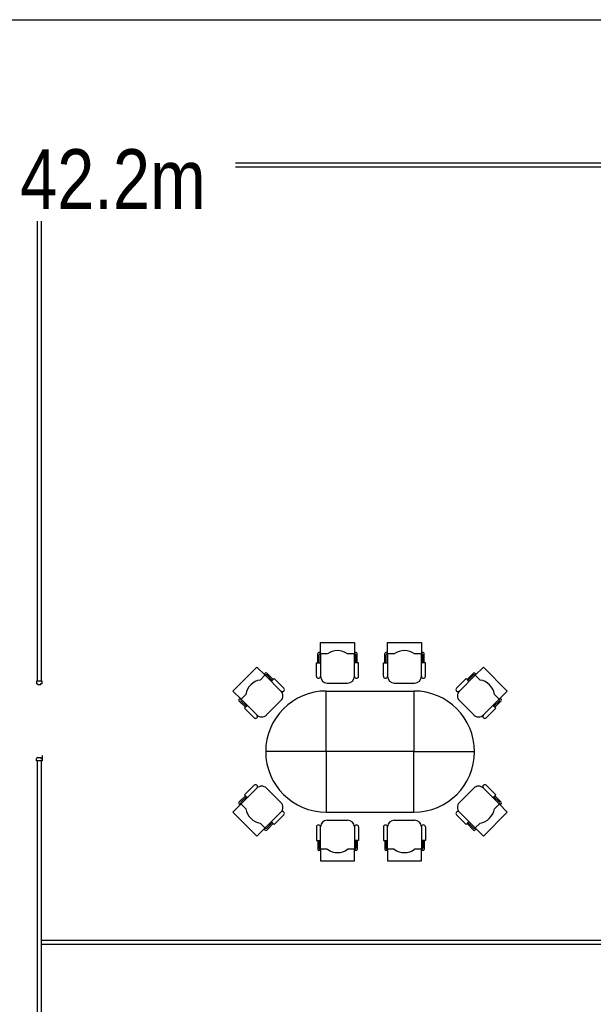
# Model space of a CAD drawing. Header units: millimetres. Extents: x 391350 to 515311, y -283575 to -199836.
# Tile 24 of 102: x 432371 to 439567, y -261053 to -248700. Entities that reach past the tile are written whole.
import ezdxf

# ---------------------------------------------------------------- set-up
doc = ezdxf.new("R2010")
doc.units = ezdxf.units.MM
doc.set_wipeout_variables(frame=1)
doc.layers.add('Evac_Path_Fail', color=1, linetype='Continuous')
doc.styles.get("Standard").update_dxf_attribs({"font": 'arial.ttf'})

msp = doc.modelspace()

# ---------------------------------------------------------------- linework, layer by layer
at = {"color": 0}
for p, q in [((445217, -250501), (422595, -250501)), ((445217, -250551), (391350, -250551)), ((432595, -256998), (432595, -250551)), ((432645, -256998), (432645, -250551)), ((436145, -256512), (436570, -256512)), ((436145, -256656), (436145, -256512)), ((436570, -256512), (436570, -256656)), ((436986, -256512), (437411, -256512)), ((436986, -256656), (436986, -256512)), ((437411, -256512), (437411, -256656)), ((436111, -256767), (436111, -256652)), ((436145, -256639), (436124, -256639)), ((436128, -256767), (436128, -256669)), ((436230, -256656), (436141, -256656)), ((436145, -256656), (436145, -256937)), ((436574, -256656), (436485, -256656)), ((436591, -256639), (436570, -256639)), ((436570, -256937), (436570, -256656)), ((436587, -256767), (436587, -256669)), ((436604, -256767), (436604, -256652)), ((436952, -256767), (436952, -256652)), ((436986, -256639), (436964, -256639)), ((436969, -256767), (436969, -256669)), ((437071, -256656), (436981, -256656)), ((436986, -256656), (436986, -256937)), ((437415, -256656), (437326, -256656)), ((437432, -256639), (437411, -256639)), ((437411, -256937), (437411, -256656)), ((437428, -256767), (437428, -256669)), ((437445, -256767), (437445, -256652)), ((435047, -257122), (435347, -256822)), ((435347, -256822), (435449, -256924)), ((435452, -256921), (435389, -256984)), ((435452, -256897), (435437, -256912)), ((435648, -257122), (435449, -256924)), ((435551, -256978), (435470, -256897)), ((435539, -256990), (435470, -256921)), ((437887, -257122), (438085, -256924)), ((437983, -256978), (438064, -256897)), ((437995, -256990), (438064, -256921)), ((438082, -256897), (438098, -256912)), ((438082, -256921), (438146, -256984)), ((438188, -256822), (438085, -256924)), ((438488, -257122), (438188, -256822)), ((432653, -256998), (432581, -256998)), ((432581, -256998), (432581, -257029)), ((432599, -257042), (432581, -257029)), ((432599, -257042), (432638, -257042)), ((432638, -257042), (432638, -257029)), ((432638, -257029), (432653, -257029)), ((432653, -257029), (432653, -256998)), ((436230, -257022), (436485, -257022)), ((437071, -257022), (437326, -257022)), ((435149, -257224), (435047, -257122)), ((435209, -257164), (435146, -257227)), ((438326, -257164), (438389, -257227)), ((438386, -257224), (438488, -257122)), ((435137, -257212), (435122, -257227)), ((435203, -257326), (435122, -257245)), ((435215, -257314), (435146, -257245)), ((435149, -257224), (435347, -257423)), ((435467, -257423), (435648, -257242)), ((438067, -257423), (437887, -257242)), ((438386, -257224), (438188, -257423)), ((438320, -257314), (438389, -257245)), ((438332, -257326), (438413, -257245)), ((438398, -257212), (438413, -257227)), ((436217, -257882), (435457, -257882)), ((437317, -257882), (438077, -257882)), ((432599, -257955), (432581, -257968)), ((432581, -257998), (432581, -257968)), ((432653, -257998), (432581, -257998)), ((432595, -264929), (432595, -257998)), ((432599, -257955), (432638, -257955)), ((432638, -257955), (432638, -257968)), ((432638, -257968), (432653, -257968)), ((432645, -264929), (432645, -257998)), ((432653, -257933), (432653, -257998)), ((435149, -258539), (435347, -258341)), ((435467, -258341), (435648, -258521)), ((438067, -258341), (437887, -258521)), ((438386, -258539), (438188, -258341)), ((435203, -258437), (435122, -258518)), ((435137, -258551), (435122, -258536)), ((435215, -258449), (435146, -258518)), ((435209, -258599), (435146, -258536)), ((438320, -258449), (438389, -258518)), ((438326, -258599), (438389, -258536)), ((438332, -258437), (438413, -258518)), ((438398, -258551), (438413, -258536)), ((435149, -258539), (435047, -258641)), ((435047, -258641), (435347, -258942)), ((435648, -258641), (435449, -258840)), ((437887, -258641), (438085, -258840)), ((438488, -258641), (438188, -258942)), ((438386, -258539), (438488, -258641)), ((435452, -258843), (435389, -258779)), ((435539, -258773), (435470, -258843)), ((436230, -258742), (436485, -258742)), ((437071, -258742), (437326, -258742)), ((437995, -258773), (438064, -258843)), ((438082, -258843), (438146, -258779)), ((435347, -258942), (435449, -258840)), ((435452, -258867), (435437, -258852)), ((435551, -258785), (435470, -258867)), ((436145, -259107), (436145, -258827)), ((436570, -258827), (436570, -259107)), ((436986, -259107), (436986, -258827)), ((437411, -258827), (437411, -259107)), ((437983, -258785), (438064, -258867)), ((438082, -258867), (438098, -258852)), ((438188, -258942), (438085, -258840)), ((436111, -258997), (436111, -259111)), ((436128, -258997), (436128, -259094)), ((436587, -258997), (436587, -259094)), ((436604, -258997), (436604, -259111)), ((436952, -258997), (436952, -259111)), ((436969, -258997), (436969, -259094)), ((437428, -258997), (437428, -259094)), ((437445, -258997), (437445, -259111)), ((436145, -259124), (436124, -259124)), ((436230, -259107), (436141, -259107)), ((436145, -259107), (436145, -259252)), ((436574, -259107), (436485, -259107)), ((436570, -259252), (436570, -259107)), ((436591, -259124), (436570, -259124)), ((436986, -259124), (436964, -259124)), ((437071, -259107), (436981, -259107)), ((436986, -259107), (436986, -259252)), ((437415, -259107), (437326, -259107)), ((437411, -259252), (437411, -259107)), ((437432, -259124), (437411, -259124)), ((436145, -259252), (436570, -259252)), ((436986, -259252), (437411, -259252)), ((432645, -260248), (445120, -260248)), ((432645, -260298), (445120, -260298))]:
    msp.add_line(p, q, dxfattribs=at)
for points in [[(391350, -248700), (449973, -248700), (449973, -283575), (391350, -283575)], [(437317, -257882), (436217, -257882), (436217, -257122), (437317, -257122)], [(437317, -257882), (436217, -257882), (436217, -258642), (437317, -258642)]]:
    msp.add_lwpolyline(points, close=True, dxfattribs=at)
for points in [[(436094, -256937), (436094, -256767), (436145, -256767)], [(436621, -256937), (436621, -256767), (436570, -256767)], [(436935, -256937), (436935, -256767), (436986, -256767)], [(437462, -256937), (437462, -256767), (437411, -256767)], [(435684, -257086), (435563, -256966), (435527, -257002)], [(437851, -257086), (437971, -256966), (438007, -257002)], [(435311, -257459), (435191, -257338), (435227, -257302)], [(438224, -257459), (438344, -257338), (438308, -257302)], [(435311, -258305), (435191, -258425), (435227, -258461)], [(438224, -258305), (438344, -258425), (438308, -258461)], [(435684, -258677), (435563, -258798), (435527, -258761)], [(437851, -258677), (437971, -258798), (438007, -258761)], [(436094, -258827), (436094, -258997), (436145, -258997)], [(436621, -258827), (436621, -258997), (436570, -258997)], [(436935, -258827), (436935, -258997), (436986, -258997)], [(437462, -258827), (437462, -258997), (437411, -258997)]]:
    msp.add_lwpolyline(points, dxfattribs=at)
for centre, radius, start, end in [((436124, -256652), 12.8, 90, 180), ((436141, -256669), 12.8, 90, 180), ((436358, -256826), 212, 53.1301, 126.8699), ((436574, -256669), 12.8, 0, 90), ((436591, -256652), 12.8, 0, 90), ((436964, -256652), 12.8, 90, 180), ((436981, -256669), 12.8, 90, 180), ((437198, -256826), 212, 53.1301, 126.8699), ((437415, -256669), 12.8, 0, 90), ((437432, -256652), 12.8, 0, 90), ((435461, -256906), 12.8, 45, 135), ((435461, -256930), 12.8, 45, 135), ((438073, -256906), 12.8, 45, 135), ((438073, -256930), 12.8, 45, 135), ((435419, -257194), 212, 98.1301, 171.8699), ((436120, -256937), 25.5, 180, 0), ((436230, -256937), 85, 180, 270), ((436485, -256937), 85, 270, 0), ((436596, -256937), 25.5, 180, 0), ((436960, -256937), 25.5, 180, 0), ((437071, -256937), 85, 180, 270), ((437326, -256937), 85, 270, 0), ((437436, -256937), 25.5, 180, 0), ((438116, -257194), 212, 8.1301, 81.8699), ((436217, -257882), 760, 90, 270), ((435666, -257104), 25.5, 225, 45), ((435588, -257182), 85, 315, 45), ((437317, -257882), 760, 270, 90), ((437869, -257104), 25.5, 135, 315), ((437947, -257182), 85, 135, 225), ((435131, -257236), 12.8, 135, 225), ((435155, -257236), 12.8, 135, 225), ((438380, -257236), 12.8, 315, 45), ((438404, -257236), 12.8, 315, 45), ((435329, -257441), 25.5, 225, 45), ((435407, -257363), 85, 225, 315), ((438128, -257363), 85, 225, 315), ((438206, -257441), 25.5, 135, 315), ((435329, -258323), 25.5, 315, 135), ((435407, -258401), 85, 45, 135), ((438128, -258401), 85, 45, 135), ((438206, -258323), 25.5, 45, 225), ((435131, -258527), 12.8, 135, 225), ((435155, -258527), 12.8, 135, 225), ((435588, -258581), 85, 315, 45), ((437947, -258581), 85, 135, 225), ((438380, -258527), 12.8, 315, 45), ((438404, -258527), 12.8, 315, 45), ((435419, -258569), 212, 188.1301, 261.8699), ((435666, -258659), 25.5, 315, 135), ((437869, -258659), 25.5, 45, 225), ((438116, -258569), 212, 278.1301, 351.8699), ((436230, -258827), 85, 90, 180), ((436485, -258827), 85, 0, 90), ((437071, -258827), 85, 90, 180), ((437326, -258827), 85, 0, 90), ((435461, -258834), 12.8, 225, 315), ((435461, -258858), 12.8, 225, 315), ((436120, -258827), 25.5, 0, 180), ((436596, -258827), 25.5, 0, 180), ((436960, -258827), 25.5, 0, 180), ((437436, -258827), 25.5, 0, 180), ((438073, -258834), 12.8, 225, 315), ((438073, -258858), 12.8, 225, 315), ((436124, -259111), 12.8, 180, 270), ((436141, -259094), 12.8, 180, 270), ((436358, -258937), 212, 233.1301, 306.8699), ((436574, -259094), 12.8, 270, 0), ((436591, -259111), 12.8, 270, 0), ((436964, -259111), 12.8, 180, 270), ((436981, -259094), 12.8, 180, 270), ((437198, -258937), 212, 233.1301, 306.8699), ((437415, -259094), 12.8, 270, 0), ((437432, -259111), 12.8, 270, 0)]:
    msp.add_arc(centre, radius, start, end, dxfattribs=at)

# ---------------------------------------------------------------- next in the draw order: wipeouts: each hides what was drawn before it
msp.add_wipeout([(432225, -251225), (435075, -251225), (435075, -250025), (432225, -250025)]).dxf.layer = 'Evac_Path_Fail'

# ---------------------------------------------------------------- next in the draw order: texts
at = {"layer": 'Evac_Path_Fail', "width": 0.8}
msp.add_text('42.2m', height=750, dxfattribs=at).set_placement((432375, -251075))

doc.saveas('drawing.dxf')
